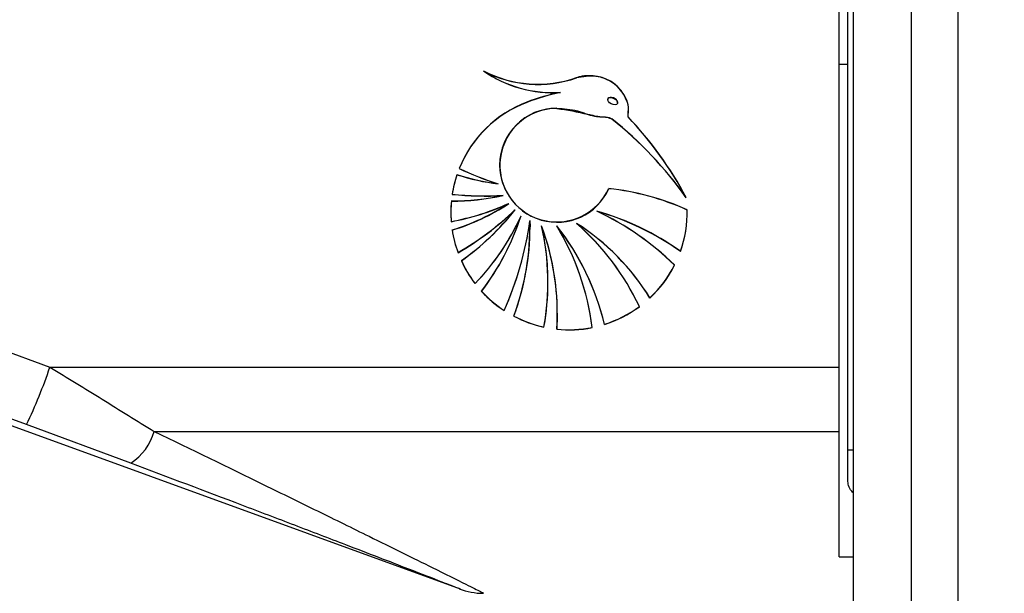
# Model space of a CAD drawing. Header units: millimetres. Extents: x 20 to 26560, y 40 to 17955.
# Tile 16 of 90: x 9761 to 9876, y 5165 to 5232. Entities that reach past the tile are written whole.
import ezdxf

# ---------------------------------------------------------------- set-up
doc = ezdxf.new("R2010")
doc.units = ezdxf.units.MM
doc.header["$LTSCALE"] = 2
doc.layers.add('COMPONENT_GEOMETRY', color=7, linetype='Continuous')
doc.styles.add('SLDTEXTSTYLE0', font='TXT', dxfattribs={"width": 0.75})
doc.dimstyles.new('SLDDIMSTYLE0', dxfattribs={"dimtxt": 150, "dimasz": 6.604, "dimexe": 0, "dimexo": 0.0625, "dimgap": 37.5, "dimtad": 0, "dimtih": 1, "dimtoh": 1, "dimdec": 1, "dimrnd": 1e-09, "dimzin": 12, "dimdsep": 46, "dimtxsty": 'SLDTEXTSTYLE0', "dimsah": 1, "dimcen": 0.09, "dimadec": 0, "dimazin": 3, "dimtfac": 1, "dimtdec": 1, "dimtofl": 0, "dimtmove": 0, "dimatfit": 3, "dimfxl": 1, "dimfrac": 2, "dimtolj": 1, "dimtzin": 12, "dimarcsym": 0})

# ---------------------------------------------------------------- blocks, each defined once
blk = doc.blocks.new('_D_3')
at = {"layer": 'COMPONENT_GEOMETRY', "color": 7}
for p, q in [((9873.9, 7344.96), (7394.08, 7344.96)), ((7400.43, 7344.96), (7400.43, 4670.97)), ((7100.33, 4640.5), (7054.63, 4640.5)), ((7054.63, 4640.5), (7054.63, 4402.38)), ((7700.54, 4640.5), (7746.24, 4640.5)), ((7746.24, 4640.5), (7746.24, 4402.38)), ((7054.63, 4402.38), (7100.33, 4402.38)), ((7746.24, 4402.38), (7700.54, 4402.38)), ((7400.43, 1503.96), (7400.43, 4177.95)), ((9668.77, 1503.96), (7394.08, 1503.96))]:
    blk.add_line(p, q, dxfattribs=at)
for points in [[(7400.43, 7344.96), (7399.42, 7338.36), (7401.45, 7338.36)], [(7400.43, 1503.96), (7401.45, 1510.56), (7399.42, 1510.56)]]:
    blk.add_solid(points, dxfattribs=at)
at = {"layer": 'COMPONENT_GEOMETRY', "color": 7, "char_height": 150, "attachment_point": 1, "style": 'SLDTEXTSTYLE0'}
for s, insert in [('9\'6.98"', (7100.33, 4595.74)), ('2920.5mm', (6908.14, 4371.31))]:
    blk.add_mtext(s, dxfattribs=dict(at, insert=insert))

msp = doc.modelspace()

# ---------------------------------------------------------------- linework, layer by layer
at = {"color": 8, "linetype": 'Continuous', "lineweight": 25}
for p, q in [((9865.56, 1576.96), (9865.56, 7324.96)), ((9871.02, 7324.96), (9871.02, 1576.96)), ((9858.76, 5794.5), (9858.76, 1576.96)), ((9858.11, 5181.77), (9858.75, 5181.77))]:
    msp.add_line(p, q, dxfattribs=at)
at = {"color": 7, "linetype": 'Continuous', "lineweight": 25}
for p, q in [((9858.75, 5794.49), (9858.75, 1576.96)), ((9858.11, 5181.77), (9858.11, 5793.94)), ((9857.11, 5191.44), (9857.11, 5237.85)), ((9857.11, 5226.94), (9858.11, 5226.94)), ((9824.48, 5223.62), (9824.48, 5223.61)), ((9830.01, 5222.79), (9830.01, 5222.77)), ((9820.53, 5222.47), (9820.53, 5222.47)), ((9824.04, 5221.76), (9824.04, 5221.75)), ((9831.17, 5222.42), (9831.17, 5222.44)), ((9830.51, 5220.51), (9830.51, 5220.5)), ((9832.39, 5220.77), (9832.41, 5221.44)), ((9832.39, 5220.76), (9832.39, 5220.75)), ((9817.35, 5215.12), (9817.35, 5215.1)), ((9817.17, 5212.9), (9817.17, 5212.9)), ((9817.77, 5211.56), (9817.77, 5211.55)), ((9818.4, 5210.61), (9818.4, 5210.6)), ((9819.14, 5209.85), (9819.14, 5209.84)), ((9819.85, 5209.17), (9819.85, 5209.16)), ((9828.73, 5209.71), (9828.73, 5209.71)), ((9839.32, 5209.59), (9839.32, 5209.61)), ((9811.68, 5208.49), (9811.68, 5208.48)), ((9820.9, 5208.6), (9820.91, 5207.88)), ((9820.9, 5208.59), (9820.9, 5208.58)), ((9820.91, 5207.87), (9820.91, 5207.88)), ((9820.91, 5207.86), (9820.91, 5207.87)), ((9822.25, 5207.99), (9822.25, 5207.98)), ((9824.04, 5207.99), (9824.04, 5207.98)), ((9826.35, 5208.27), (9826.35, 5208.26)), ((9812.48, 5204.86), (9812.48, 5204.84)), ((9838.53, 5205), (9838.53, 5204.99)), ((9730.1, 5204.11), (9764.69, 5191.44)), ((9814.46, 5201.26), (9814.46, 5201.24)), ((9823.01, 5201.37), (9823.01, 5201.38)), ((9823.01, 5201.36), (9823.01, 5201.37)), ((9834.94, 5199.55), (9834.94, 5199.53)), ((9725.01, 5197.37), (9812.72, 5165.45)), ((9817.88, 5198.08), (9817.88, 5198.07)), ((9824.1, 5197.76), (9824.1, 5197.77)), ((9822.54, 5196.13), (9822.54, 5196.12)), ((9829.61, 5196.46), (9829.61, 5196.44)), ((9764.69, 5191.44), (9857.11, 5191.44)), ((9857.11, 5183.9), (9857.11, 5191.44)), ((9774.18, 5180.18), (9761.96, 5184.71)), ((9776.91, 5183.9), (9857.11, 5183.9)), ((9857.11, 5169.21), (9857.11, 5183.9)), ((9858.11, 5178.31), (9858.11, 5181.77)), ((9857.11, 5169.21), (9858.75, 5169.21))]:
    msp.add_line(p, q, dxfattribs=at)
at = {"color": 7, "linetype": 'Continuous', "lineweight": 25, "flags": 128}
for points in [[(9761.96, 5184.71), (9746.94, 5190.2), (9727.36, 5197.37)], [(9824.1, 5197.78), (9824.1, 5197.44), (9824.04, 5195.9)]]:
    msp.add_lwpolyline(points, dxfattribs=at)
at = {"color": 7, "linetype": 'Continuous', "lineweight": 25}
for centre, radius, start, end in [((9823.58, 5237.79), 14.19, 235.0929, 273.6284), ((9821.83, 5238.21), 13.63, 242.1547, 289.3604), ((9821.83, 5238.2), 13.63, 242.1547, 289.3604), ((9823.58, 5237.78), 14.19, 235.0929, 273.6284), ((9821.83, 5238.19), 13.63, 242.1547, 289.3604), ((9823.58, 5237.77), 14.19, 235.0929, 273.6284), ((9829.74, 5198.28), 25.89, 101.7256, 110.8334), ((9829.74, 5198.27), 25.89, 101.7256, 110.8334), ((9829.74, 5198.26), 25.89, 101.7256, 110.8334), ((9825.43, 5209.55), 13.81, 110.7918, 158.0405), ((9825.43, 5209.56), 13.81, 110.7918, 158.0405), ((9825.43, 5209.54), 13.81, 110.7918, 158.0405), ((9824.02, 5215.1), 6.67, 89.8707, 179.8629), ((9824.05, 5215.09), 6.67, 90.0546, 335.767), ((9824.05, 5215.08), 6.67, 90.0546, 335.767), ((9800.9, 5183.81), 47.16, 35.6726, 51.1116), ((9800.9, 5183.8), 47.16, 35.6726, 51.1116), ((9800.9, 5183.79), 47.16, 35.6726, 51.1116), ((9799.99, 5190.22), 44.53, 28.2673, 43.318), ((9799.99, 5190.21), 44.53, 28.2673, 43.318), ((9799.99, 5190.2), 44.53, 28.2673, 43.318), ((9827.89, 5246.42), 35.18, 244.2767, 252.258), ((9827.89, 5246.41), 35.18, 244.2767, 252.258), ((9827.89, 5246.4), 35.18, 244.2767, 252.258), ((9824.04, 5215.14), 6.69, 180.2207, 335.468), ((9825.36, 5209.6), 13.73, 161.3606, 171.2239), ((9825.36, 5209.59), 13.73, 161.3606, 171.2239), ((9825.36, 5209.58), 13.73, 161.3606, 171.2239), ((9821.02, 5241.47), 28.81, 252.5002, 262.336), ((9821.02, 5241.46), 28.81, 252.5002, 262.336), ((9821.02, 5241.45), 28.81, 252.5002, 262.336), ((9827, 5182.77), 29.76, 65.5576, 83.9654), ((9827, 5182.76), 29.76, 65.5576, 83.9654), ((9827, 5182.75), 29.76, 65.5576, 83.9654), ((9811.89, 5237.46), 26.55, 269.5764, 282.8018), ((9811.89, 5237.45), 26.55, 269.5764, 282.8018), ((9811.89, 5237.44), 26.55, 269.5764, 282.8018), ((9815.62, 5249.73), 38.23, 264.2587, 273.235), ((9815.62, 5249.72), 38.23, 264.2587, 273.235), ((9815.62, 5249.71), 38.23, 264.2587, 273.235), ((9825.35, 5209.61), 13.71, 174.5511, 180), ((9825.35, 5209.6), 13.71, 174.5511, 184.6284), ((9825.35, 5209.59), 13.71, 174.5511, 184.6284), ((9806.39, 5237.01), 29, 280.5001, 294.4694), ((9806.39, 5237), 29, 280.5001, 294.4694), ((9806.39, 5236.99), 29, 280.5001, 294.4694), ((9804.01, 5232.68), 26.35, 287.1914, 303.1236), ((9804.01, 5232.67), 26.35, 287.1914, 303.1236), ((9804.01, 5232.66), 26.35, 287.1914, 303.1236), ((9825.35, 5209.61), 13.71, 180, 184.6284), ((9795.17, 5234.84), 34.62, 300.0087, 313.8341), ((9795.17, 5234.83), 34.62, 300.0087, 313.8341), ((9795.17, 5234.82), 34.62, 300.0087, 313.8341), ((9795.41, 5228.63), 30.26, 305.2489, 321.6762), ((9795.41, 5228.62), 30.26, 305.2489, 321.6762), ((9795.41, 5228.61), 30.26, 305.2489, 321.6762), ((9795.05, 5220.25), 27.17, 315.6277, 335.9373), ((9795.05, 5220.24), 27.17, 315.6277, 335.9373), ((9795.05, 5220.23), 27.17, 315.6277, 335.9373), ((9791.44, 5218.38), 29.87, 322.8219, 342.0456), ((9791.44, 5218.37), 29.87, 322.8219, 342.0456), ((9791.44, 5218.36), 29.87, 322.8219, 342.0456), ((9819.87, 5178.78), 32.18, 54.5838, 74.0216), ((9814.26, 5179.12), 33.85, 45.8504, 64.6885), ((9814.26, 5179.1), 33.85, 45.8504, 64.6885), ((9819.87, 5178.76), 32.18, 54.5838, 74.0216), ((9819.87, 5178.77), 32.18, 54.5838, 74.0216), ((9814.26, 5179.11), 33.85, 45.8504, 64.6885), ((9825.6, 5209.61), 13.72, 340.4413, 1.073), ((9825.6, 5209.6), 13.72, 340.4413, 1.073), ((9825.6, 5209.59), 13.72, 340.4413, 1.073), ((9780.93, 5214.38), 40.39, 336.202, 351.768), ((9780.93, 5214.37), 40.39, 336.202, 351.768), ((9780.93, 5214.36), 40.39, 336.202, 351.768), ((9791.28, 5207.87), 29.62, 339.334, 1.3883), ((9791.28, 5207.86), 29.62, 339.334, 1.3883), ((9791.28, 5207.88), 29.63, 339.3342, 359.9978), ((9794.93, 5197.78), 29.17, 0.0019, 20.4999), ((9793.63, 5201.38), 29.38, 0.0006, 13.0088), ((9794.93, 5197.77), 29.17, 356.3088, 20.5003), ((9793.63, 5201.37), 29.38, 349.7228, 13.0093), ((9793.63, 5201.36), 29.38, 349.7228, 13.0093), ((9794.93, 5197.76), 29.17, 356.3088, 20.5003), ((9800.87, 5189.69), 29.53, 13.2485, 38.3105), ((9798.52, 5192.46), 29.88, 6.9887, 31.3402), ((9800.87, 5189.68), 29.53, 13.2485, 38.3105), ((9798.52, 5192.45), 29.88, 6.9887, 31.3402), ((9798.52, 5192.44), 29.88, 6.9887, 31.3402), ((9800.87, 5189.67), 29.53, 13.2485, 38.3105), ((9811.73, 5185.3), 27.24, 31.5487, 57.5394), ((9807.16, 5186.16), 29.29, 24.9739, 49.0585), ((9811.73, 5185.29), 27.24, 31.5487, 57.5394), ((9807.16, 5186.15), 29.29, 24.9739, 49.0585), ((9807.16, 5186.14), 29.29, 24.9739, 49.0585), ((9811.73, 5185.28), 27.24, 31.5487, 57.5394), ((9825.36, 5209.61), 13.73, 188.7765, 200.2501), ((9825.36, 5209.6), 13.73, 188.7765, 200.2501), ((9825.36, 5209.59), 13.73, 188.7765, 200.2501), ((9825.39, 5209.62), 13.76, 204.4952, 217.4333), ((9825.39, 5209.61), 13.76, 204.4952, 217.4333), ((9825.39, 5209.6), 13.76, 204.4952, 217.4333), ((9825.54, 5209.63), 13.78, 313.0036, 333.1728), ((9825.54, 5209.62), 13.78, 313.0036, 333.1728), ((9825.54, 5209.61), 13.78, 313.0036, 333.1728), ((9793.63, 5201.38), 29.38, 349.7227, 359.9997), ((9825.44, 5209.66), 13.83, 222.4249, 236.8599), ((9825.44, 5209.64), 13.83, 222.4249, 236.8599), ((9825.44, 5209.65), 13.83, 222.4249, 236.8599), ((9825.49, 5209.7), 13.87, 287.3101, 306.3441), ((9825.49, 5209.69), 13.87, 287.3101, 306.3441), ((9825.49, 5209.68), 13.87, 287.3101, 306.3441), ((9825.47, 5209.71), 13.88, 242.2349, 257.797), ((9825.47, 5209.7), 13.88, 242.2349, 257.797), ((9825.47, 5209.69), 13.88, 242.2349, 257.797), ((9825.48, 5209.73), 13.91, 264.075, 281.2025), ((9825.48, 5209.72), 13.91, 264.075, 281.2025), ((9825.48, 5209.71), 13.91, 264.075, 281.2025), ((9707.1, 5210.88), 60.78, 334.4965, 341.3529), ((9770.37, 5185.84), 6.82, 303.9211, 343.4715), ((9815.52, 5172.94), 8, 248.7768, 269.5812)]:
    msp.add_arc(centre, radius, start, end, dxfattribs=at)
msp.add_ellipse((9830.59, 5222.6), major_axis=(0.555, -0.276), ratio=0.581721, dxfattribs=at)
msp.add_ellipse((9830.59, 5222.62), major_axis=(0.555, -0.276), ratio=0.581721, start_param=0.280282, end_param=3.138313, dxfattribs=at)
for points, knots in [([(9832.41, 5221.44), (9832.43, 5221.6), (9832.47, 5222.13), (9832.12, 5223.05), (9831.41, 5224.14), (9830.27, 5225.07), (9828.66, 5225.61), (9827.28, 5225.62), (9826.49, 5225.39), (9826.35, 5225.34)], [0, 0, 0, 0, 0.055234, 0.190554, 0.344404, 0.521829, 0.70437, 0.948233, 1, 1, 1, 1]), ([(9832.39, 5220.76), (9832.43, 5221.14), (9832.51, 5221.9), (9832.13, 5223.04), (9831.41, 5224.13), (9830.28, 5225.06), (9828.66, 5225.6), (9827.28, 5225.61), (9826.49, 5225.38), (9826.35, 5225.34)], [0, 0, 0, 0, 0.125845, 0.251052, 0.393403, 0.557567, 0.726466, 0.952102, 1, 1, 1, 1]), ([(9832.39, 5220.75), (9832.43, 5221.13), (9832.51, 5221.88), (9832.03, 5223.33), (9830.81, 5224.83), (9828.6, 5225.7), (9827.1, 5225.45), (9826.35, 5225.33)], [0, 0, 0, 0, 0.125863, 0.251162, 0.500722, 0.749637, 1, 1, 1, 1]), ([(9824.04, 5221.77), (9825.26, 5221.58), (9827.01, 5221.29), (9828.93, 5220.75), (9829.92, 5220.78), (9830.31, 5220.6), (9830.51, 5220.52)], [0, 0, 0, 0, 0.5598891, 0.8057975, 0.903562, 1, 1, 1, 1]), ([(9824.04, 5221.76), (9824.86, 5221.72), (9826.38, 5221.63), (9828.1, 5220.82), (9829.37, 5220.77), (9830.08, 5220.73), (9830.39, 5220.57), (9830.51, 5220.51)], [0, 0, 0, 0, 0.369936, 0.682977, 0.841031, 0.942257, 1, 1, 1, 1]), ([(9824.04, 5221.75), (9825.26, 5221.56), (9827.01, 5221.27), (9828.93, 5220.73), (9829.92, 5220.76), (9830.31, 5220.58), (9830.51, 5220.5)], [0, 0, 0, 0, 0.559889, 0.805798, 0.903562, 1, 1, 1, 1]), ([(9764.69, 5191.44), (9766.74, 5190.18), (9770.88, 5187.65), (9774.89, 5185.15), (9776.91, 5183.9)], [0, 0, 0, 0, 0.496951, 1, 1, 1, 1]), ([(9812.72, 5165.45), (9812.66, 5165.47), (9812.51, 5165.53), (9810.45, 5166.33), (9807.18, 5167.6), (9803.21, 5169.13), (9798.75, 5170.85), (9793.39, 5172.9), (9785.05, 5176.08), (9778.54, 5178.53), (9774.18, 5180.18)], [0, 0, 0, 0, 0.06075, 0.143106, 0.26328, 0.354825, 0.447648, 0.584191, 0.72084, 1, 1, 1, 1]), ([(9858.75, 5176.71), (9858.64, 5176.83), (9858.36, 5177.12), (9858.15, 5177.69), (9858.12, 5178.12), (9858.11, 5178.31)], [0, 0, 0, 0, 0.274739, 0.671575, 1, 1, 1, 1])]:
    msp.add_open_spline(points, degree=3, knots=knots, dxfattribs=at)
at = {"color": 8, "linetype": 'Continuous', "lineweight": 25}
msp.add_open_spline([(9776.91, 5183.9), (9781.23, 5181.8), (9787.76, 5178.64), (9796.09, 5174.56), (9801.5, 5171.9), (9805.98, 5169.69), (9809.98, 5167.7), (9813.27, 5166.07), (9815.25, 5165.07), (9815.4, 5165), (9815.46, 5164.97)], degree=3, knots=[0, 0, 0, 0, 0.2615032, 0.3947302, 0.5291625, 0.6208532, 0.7137252, 0.839966, 0.9308153, 1, 1, 1, 1], dxfattribs=at)

# ---------------------------------------------------------------- dimensions: what is measured, and where the dimension line sits
at = {"layer": 'COMPONENT_GEOMETRY', "color": 7}
dim = msp.add_linear_dim(base=(7400.43, 1503.96), p1=(9876.44, 7344.96), p2=(9671.31, 1503.96), angle=90, dimstyle='SLDDIMSTYLE0', dxfattribs=at)
dim.commit()
dim.dimension.update_dxf_attribs({"geometry": '_D_3', "text_midpoint": (7400.43, 4424.46), "dimtype": 160})

doc.saveas('drawing.dxf')
